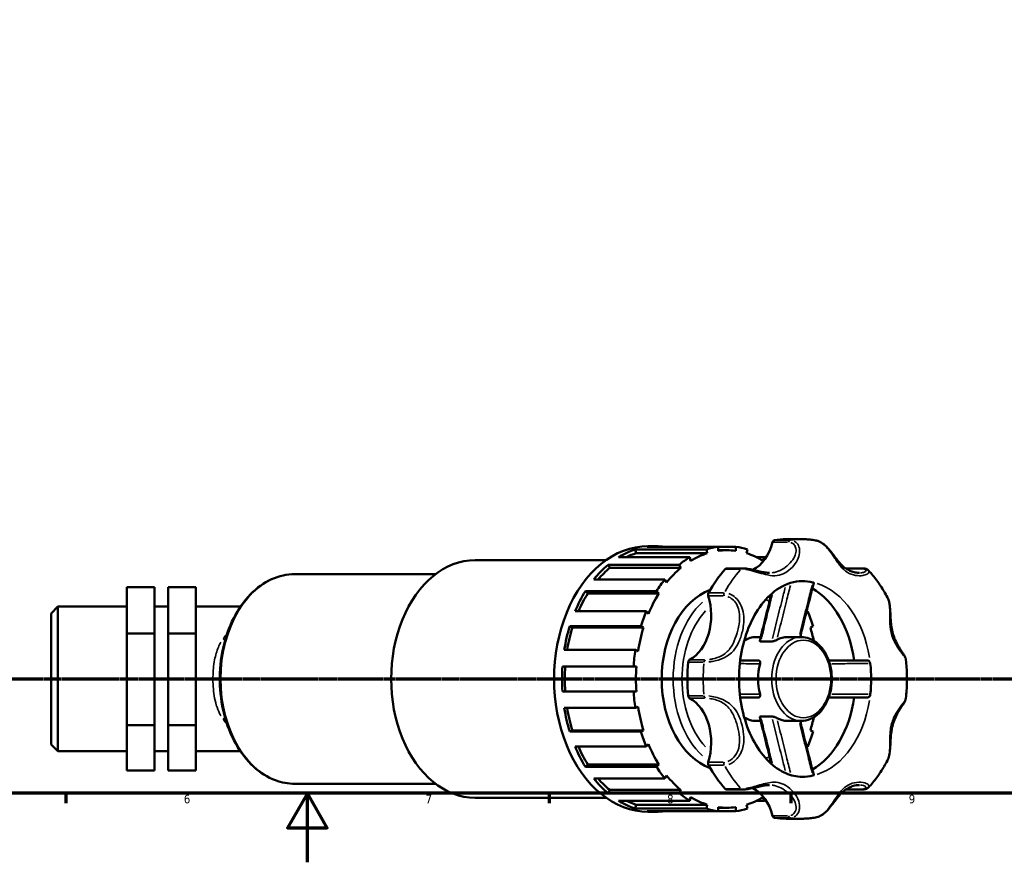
# Model space of a CAD drawing. Header units: millimetres. Extents: x 0 to 1004, y 0 to 1098.
# Tile 2 of 8: x 337 to 623, y 0 to 244. Entities that reach past the tile are written whole.
import ezdxf

# ---------------------------------------------------------------- set-up
doc = ezdxf.new("R2010")
doc.units = ezdxf.units.MM
doc.linetypes.add('CHAIN', pattern=[0.7087, 0.4724, -0.0591, 0.1181, -0.0591])
for name, color, linetype, lineweight in [('Border (ISO)', 7, 'Continuous', 70), ('Section Line (ISO)', 7, 'CHAIN', 70), ('Visible (ISO)', 7, 'Continuous', 50), ('Visible Narrow (ISO)', 7, 'Continuous', 35)]:
    doc.layers.add(name, color=color, linetype=linetype, lineweight=lineweight)
doc.styles.add('Note Text (ISO)', font='tahoma.ttf')

# ---------------------------------------------------------------- blocks, each defined once
blk = doc.blocks.new('Borders Default Border')
at = {"layer": 'Border (ISO)'}
for p, q in [((350.42, 20), (350.42, 17.1)), ((490.58, 20), (490.58, 17.1)), ((560.67, 20), (560.67, 17.1))]:
    blk.add_line(p, q, dxfattribs=at)
at = {"layer": 'Border (ISO)', "flags": 128}
for points in [[(20, 20), (20, 574), (821, 574), (821, 20), (20, 20)], [(420.5, 0), (420.5, 20), (414.73, 10), (426.27, 10), (420.5, 20)]]:
    blk.add_lwpolyline(points, dxfattribs=at)
at = {"layer": 'Border (ISO)', "color": 232, "true_color": 0xca0064, "char_height": 2.5, "attachment_point": 7, "style": 'Note Text (ISO)'}
for s, insert in [('6', (384.66, 17.05)), ('7', (454.77, 17.1)), ('8', (524.81, 17.04)), ('9', (594.88, 17.05))]:
    blk.add_mtext(s, dxfattribs=dict(at, insert=insert))
blk = doc.blocks.new('2dTransSection0')
at = {"layer": 'Section Line (ISO)', "linetype": 'CHAIN'}
blk.add_line((272.88, 53.13), (774.84, 53.13), dxfattribs=at)

msp = doc.modelspace()

# ---------------------------------------------------------------- linework, layer by layer
at = {"layer": 'Visible (ISO)'}
for p, q in [((539.612, 91.438), (518.993, 91.438)), ((519.247, 91.607), (521.538, 91.607)), ((539.612, 91.438), (544.703, 91.438)), ((539.612, 90.278), (539.612, 91.438)), ((544.703, 91.438), (544.703, 90.278)), ((559.352, 93.632), (563.934, 93.632)), ((515.589, 90.675), (536.208, 90.675)), ((515.589, 90.675), (515.843, 89.573)), ((536.462, 89.573), (515.843, 89.573)), ((536.208, 90.675), (536.462, 89.573)), ((542.158, 90.452), (539.612, 90.452)), ((547.854, 89.573), (548.107, 90.675)), ((469.131, 87.557), (507.097, 87.557)), ((507.677, 86.238), (528.296, 86.238)), ((507.677, 86.238), (508.159, 85.3)), ((531.366, 88.451), (510.747, 88.451)), ((528.296, 86.238), (528.778, 85.3)), ((531.62, 87.348), (531.366, 88.451)), ((550.684, 88.451), (552.949, 88.451)), ((552.949, 88.451), (552.695, 87.348)), ((416.858, 83.507), (457.676, 83.507)), ((528.778, 85.3), (508.159, 85.3)), ((546.645, 85.182), (542.063, 85.182)), ((576.641, 85.182), (581.223, 85.182)), ((524.177, 82.006), (503.558, 82.006)), ((524.659, 81.068), (524.177, 82.006)), ((368.151, 79.69), (376.151, 79.69)), ((368.151, 66.326), (368.151, 79.69)), ((376.151, 66.326), (376.151, 79.69)), ((380.151, 79.69), (380.151, 66.326)), ((380.151, 79.69), (388.151, 79.69)), ((388.151, 79.69), (388.151, 66.326)), ((501.121, 78.56), (521.74, 78.56)), ((501.121, 78.56), (501.784, 77.878)), ((522.404, 77.878), (501.784, 77.878)), ((521.74, 78.56), (522.404, 77.878)), ((346.151, 72.087), (348.151, 74.087)), ((346.151, 34.177), (346.151, 72.087)), ((348.151, 74.087), (348.151, 32.177)), ((348.151, 74.087), (368.151, 74.087)), ((376.151, 74.087), (380.151, 74.087)), ((388.151, 74.087), (401.081, 74.087)), ((518.748, 72.735), (498.129, 72.735)), ((519.411, 72.053), (518.748, 72.735)), ((565.567, 72.735), (565.136, 72.291)), ((565.247, 72.735), (565.567, 72.735)), ((368.151, 66.326), (376.151, 66.326)), ((368.151, 39.768), (368.151, 66.326)), ((376.151, 39.768), (376.151, 66.326)), ((380.151, 66.326), (380.151, 39.768)), ((380.151, 66.326), (388.151, 66.326)), ((388.151, 66.326), (388.151, 39.768)), ((496.564, 68.393), (517.183, 68.393)), ((496.564, 68.393), (497.344, 68.034)), ((517.963, 68.034), (497.344, 68.034)), ((517.183, 68.393), (517.963, 68.034)), ((566.352, 68.034), (567.132, 68.393)), ((550.601, 65.282), (551.96, 65.282)), ((551.946, 64.016), (555.173, 64.016)), ((559.765, 65.282), (563.71, 65.282)), ((515.61, 61.545), (494.991, 61.545)), ((516.39, 61.187), (515.61, 61.545)), ((494.452, 56.732), (515.071, 56.732)), ((515.071, 56.732), (515.891, 56.732)), ((515.071, 49.532), (494.452, 49.532)), ((515.891, 49.532), (515.071, 49.532)), ((494.991, 44.718), (515.61, 44.718)), ((515.61, 44.718), (516.39, 45.076)), ((550.601, 40.982), (551.96, 40.982)), ((551.946, 42.248), (555.173, 42.248)), ((559.765, 40.982), (563.71, 40.982)), ((368.151, 39.768), (376.151, 39.768)), ((368.151, 26.574), (368.151, 39.768)), ((376.151, 26.574), (376.151, 39.768)), ((380.151, 39.768), (380.151, 26.574)), ((380.151, 39.768), (388.151, 39.768)), ((388.151, 39.768), (388.151, 26.574)), ((497.344, 38.229), (496.564, 37.871)), ((517.183, 37.871), (496.564, 37.871)), ((517.963, 38.229), (497.344, 38.229)), ((517.963, 38.229), (517.183, 37.871)), ((567.132, 37.871), (566.352, 38.229)), ((346.151, 34.177), (348.151, 32.177)), ((348.151, 32.177), (368.151, 32.177)), ((376.151, 32.177), (380.151, 32.177)), ((388.151, 32.177), (401.081, 32.177)), ((498.129, 33.528), (518.748, 33.528)), ((518.748, 33.528), (519.411, 34.21)), ((565.136, 33.972), (565.567, 33.528)), ((565.567, 33.528), (565.247, 33.528)), ((368.151, 26.574), (376.151, 26.574)), ((380.151, 26.574), (388.151, 26.574)), ((501.784, 28.385), (501.121, 27.703)), ((521.74, 27.703), (501.121, 27.703)), ((522.404, 28.385), (501.784, 28.385)), ((522.404, 28.385), (521.74, 27.703)), ((503.558, 24.257), (524.177, 24.257)), ((524.177, 24.257), (524.659, 25.195)), ((416.858, 22.757), (457.676, 22.757)), ((508.159, 20.963), (507.677, 20.025)), ((528.296, 20.025), (507.677, 20.025)), ((528.778, 20.963), (508.159, 20.963)), ((528.778, 20.963), (528.296, 20.025)), ((542.063, 21.081), (546.645, 21.081)), ((581.223, 21.081), (576.641, 21.081)), ((469.131, 18.707), (507.097, 18.707)), ((510.747, 17.813), (531.366, 17.813)), ((531.366, 17.813), (531.62, 18.915)), ((552.949, 17.813), (550.684, 17.813)), ((552.695, 18.915), (552.949, 17.813)), ((515.843, 16.691), (515.589, 15.588)), ((536.208, 15.588), (515.589, 15.588)), ((536.462, 16.691), (515.843, 16.691)), ((518.993, 14.825), (539.612, 14.825)), ((519.247, 14.657), (521.538, 14.657)), ((536.462, 16.691), (536.208, 15.588)), ((539.612, 14.825), (539.612, 15.985)), ((542.158, 15.811), (539.612, 15.811)), ((544.703, 14.825), (539.612, 14.825)), ((544.703, 15.985), (544.703, 14.825)), ((548.107, 15.588), (547.854, 16.691)), ((559.352, 12.632), (563.934, 12.632))]:
    msp.add_line(p, q, dxfattribs=at)
for centre, major_axis, start_param, end_param in [((519.247, 53.132), (0, 38.475), 0, 3.1415927), ((521.538, 53.132), (0, 38.475), 6.189481, 6.3768896), ((542.158, 53.132), (0, 38.475), 0.0937043, 0.2204549), ((542.158, 53.132), (0, 38.475), 6.0627304, 6.189481), ((546.317, 97.636), (0, -13.746), 0.3543387, 1.2086624), ((556.002, 92.447), (0, 0.9), 0.1199383, 1.2086624), ((559.352, 53.132), (0, 40.5), 0, 0.1199383), ((521.538, 53.132), (0, 38.475), 0.2204549, 0.4078636), ((521.538, 53.132), (0, 37.321), 0.217548, 0.3290147), ((542.158, 53.132), (0, 37.321), 0.217548, 0.4107706), ((542.158, 53.132), (0, 37.321), 6.186574, 6.3797966), ((542.158, 53.132), (0, 37.321), 5.8724147, 6.0656373), ((469.131, 53.132), (0, 34.425), 0, 3.1415927), ((521.538, 53.132), (0, 38.475), 0.5346142, 0.7220229), ((542.158, 53.132), (0, -38.475), 3.5494562, 3.6762069), ((542.158, 53.132), (0, 38.475), 5.8582089, 5.8753217), ((521.538, 53.132), (0, -37.321), 3.6732999, 3.8277587), ((542.158, 53.132), (0, -37.321), 3.6732999, 3.8665225), ((559.352, 53.132), (0, -40.5), 3.8070525, 4.0469291), ((542.063, 84.282), (0, 0.9), 0, 0.6654598), ((576.641, 84.282), (0, 0.9), 0, 0.0705857), ((542.158, 53.132), (0, -38.475), 3.8636155, 3.9903661), ((563.934, 53.132), (0, 28.35), 6.1255075, 6.2831853), ((521.538, 53.132), (0, 38.475), 0.8487735, 1.0361821), ((521.538, 53.132), (0, -37.321), 3.9874591, 4.15936), ((542.158, 53.132), (0, -37.321), 3.9874591, 4.1806818), ((542.158, 53.132), (0, 26.73), 0.2602148, 2.8813778), ((527.883, 71.566), (0, -13.746), 0.3621339, 1.9940606), ((537.325, 77.581), (0, -0.9), 4.0469291, 5.1356532), ((559.352, 53.132), (0, 28.35), 4.9040362, 5.8957875), ((542.158, 53.132), (0, -38.475), 4.1777748, 4.3045254), ((542.158, 53.132), (0, 38.475), 5.1202526, 5.2470032), ((521.538, 53.132), (0, 38.475), 1.1629327, 1.3503414), ((521.538, 53.132), (0, -37.321), 4.3016184, 4.4849977), ((542.158, 53.132), (0, -37.321), 4.3016184, 4.494841), ((542.158, 53.132), (0, 37.321), 5.0138607, 5.1231596), ((550.601, 53.132), (0, 12.15), 0, 0.4091136), ((559.765, 53.132), (0, 12.15), 0, 0.3695748), ((542.158, 53.132), (0, -38.475), 4.491934, 4.6186847), ((559.352, 53.132), (0, -40.5), 4.5924507, 4.8323273), ((531.552, 57.87), (0, 0.9), 0.3621339, 1.450858), ((559.765, 53.132), (0, -12.15), 4.3428142, 5.0819638), ((563.934, 53.132), (0, 28.35), 4.5547112, 4.8700668), ((521.538, 53.132), (0, 38.475), 1.477092, 1.6645006), ((521.538, 53.132), (0, -37.321), 4.6157777, 4.8090003), ((542.158, 53.132), (0, -37.321), 4.6157777, 4.8090003), ((542.158, 53.132), (0, -38.475), 4.8060933, 4.9328439), ((531.552, 48.393), (0, -0.9), 4.8323273, 5.9210514), ((527.883, 34.697), (0, 13.746), 4.2891247, 5.9210514), ((559.352, 53.132), (0, -28.35), 0.3873978, 1.3791491), ((521.538, 53.132), (0, 38.475), 1.7912513, 1.9786599), ((521.538, 53.132), (0, -37.321), 4.9397802, 5.1231596), ((542.158, 53.132), (0, -37.321), 4.9299369, 5.1231596), ((550.601, 53.132), (0, -12.15), 5.8740717, 6.2831853), ((559.765, 53.132), (0, -12.15), 5.9136105, 6.2831853), ((542.158, 53.132), (0, 37.321), 4.3016184, 4.4109173), ((542.158, 53.132), (0, -38.475), 5.1202526, 5.2470032), ((542.158, 53.132), (0, 38.475), 4.1777748, 4.3045254), ((521.538, 53.132), (0, 38.475), 2.1054105, 2.2928192), ((521.538, 53.132), (0, -37.321), 5.265418, 5.4373188), ((542.158, 53.132), (0, -37.321), 5.2440962, 5.4373188), ((537.325, 28.682), (0, -0.9), 4.2891247, 5.3778488), ((542.158, 53.132), (0, -38.475), 5.4344118, 5.5611625), ((559.352, 53.132), (0, -40.5), 5.3778488, 5.6177255), ((521.538, 53.132), (0, 38.475), 2.4195698, 2.6069784), ((521.538, 53.132), (0, -37.321), 5.5970192, 5.7514781), ((542.158, 53.132), (0, -37.321), 5.5582555, 5.7514781), ((563.934, 53.132), (0, -28.35), 0, 0.1576778), ((542.158, 53.132), (0, -38.475), 5.7485711, 5.8753217), ((542.063, 21.981), (0, -0.9), 5.6177255, 6.2831853), ((546.317, 8.627), (0, 13.746), 5.0745229, 5.9288438), ((576.641, 21.981), (0, -0.9), 6.2125201, 6.2831853), ((521.538, 53.132), (0, -38.475), 5.8753217, 6.0627304), ((521.538, 53.132), (0, -37.321), 5.9541706, 6.0656373), ((542.158, 53.132), (0, -37.321), 5.8724147, 6.0656373), ((542.158, 53.132), (0, -37.321), 0.217548, 0.4107706), ((542.158, 53.132), (0, 38.475), 3.5494562, 3.5665691), ((521.538, 53.132), (0, -38.475), 6.189481, 6.3768896), ((542.158, 53.132), (0, -38.475), 6.0627304, 6.189481), ((542.158, 53.132), (0, -37.321), 6.186574, 6.3797966), ((542.158, 53.132), (0, -38.475), 0.0937043, 0.2204549), ((556.002, 13.816), (0, -0.9), 5.0745229, 6.163247), ((559.352, 53.132), (0, -40.5), 6.163247, 6.2831853)]:
    msp.add_ellipse(centre, major_axis=major_axis, ratio=0.7071068, start_param=start_param, end_param=end_param, dxfattribs=at)
for points, knots in [([(567.883, 93.295), (567.622, 93.34), (567.361, 93.38), (566.836, 93.452), (566.573, 93.483), (566.047, 93.537), (565.783, 93.56), (565.256, 93.596), (564.991, 93.609), (564.463, 93.627), (564.198, 93.632), (563.934, 93.632)], [3.02116393, 3.02116393, 3.02116393, 3.02116393, 3.04524968, 3.04524968, 3.06933542, 3.06933542, 3.09342117, 3.09342117, 3.11750691, 3.11750691, 3.14159265, 3.14159265, 3.14159265, 3.14159265]), ([(580.598, 83.89), (580.299, 83.89), (579.975, 83.915), (579.23, 84.029), (578.804, 84.132), (577.973, 84.417), (577.568, 84.597), (576.792, 85.033), (576.422, 85.287), (575.709, 85.875), (575.365, 86.207), (574.681, 86.957), (574.341, 87.373), (573.711, 88.186), (573.426, 88.567), (572.887, 89.28), (572.637, 89.607), (572.151, 90.215), (571.918, 90.497), (571.232, 91.27), (570.753, 91.751), (569.763, 92.531), (569.259, 92.843), (568.453, 93.164), (568.17, 93.246), (567.883, 93.295)], [0.8939391, 0.8939391, 0.8939391, 0.8939391, 1.0529327, 1.0529327, 1.2512059, 1.2512059, 1.4494791, 1.4494791, 1.6477523, 1.6477523, 1.8460254, 1.8460254, 2.0442986, 2.0442986, 2.1997299, 2.1997299, 2.3232447, 2.3232447, 2.4280733, 2.4280733, 2.6168206, 2.6168206, 2.7874567, 2.7874567, 2.8766709, 2.8766709, 2.8766709, 2.8766709]), ([(416.858, 83.507), (414.566, 83.507), (412.276, 82.999), (407.911, 81.022), (405.842, 79.541), (402.115, 75.741), (400.466, 73.405), (397.77, 68.122), (396.729, 65.171), (395.364, 58.962), (395.041, 55.705), (395.144, 49.213), (395.57, 45.979), (397.131, 39.857), (398.266, 36.969), (401.142, 31.837), (402.881, 29.591), (406.788, 25.992), (408.953, 24.63), (413.059, 23.105), (414.958, 22.757), (416.858, 22.757)], [3.1415927, 3.1415927, 3.1415927, 3.1415927, 3.4515613, 3.4515613, 3.7662304, 3.7662304, 4.0873725, 4.0873725, 4.4109344, 4.4109344, 4.7347678, 4.7347678, 5.058551, 5.058551, 5.3823891, 5.3823891, 5.7058056, 5.7058056, 6.0262341, 6.0262341, 6.2831853, 6.2831853, 6.2831853, 6.2831853]), ([(554.528, 83.89), (554.127, 83.89), (553.698, 83.923), (552.76, 84.053), (552.252, 84.152), (551.176, 84.391), (550.611, 84.53), (549.512, 84.786), (548.982, 84.904), (547.95, 85.087), (547.45, 85.152), (546.872, 85.179), (546.757, 85.182), (546.645, 85.182)], [2.04463566, 2.04463566, 2.04463566, 2.04463566, 2.22342523, 2.22342523, 2.40221479, 2.40221479, 2.57724492, 2.57724492, 2.73667385, 2.73667385, 2.89765535, 2.89765535, 2.93858348, 2.93858348, 2.93858348, 2.93858348]), ([(581.223, 85.182), (581.38, 85.182), (581.532, 85.177), (581.825, 85.152), (581.966, 85.134), (582.238, 85.082), (582.37, 85.049), (582.624, 84.962), (582.748, 84.909), (582.991, 84.767), (583.11, 84.679), (583.22, 84.559)], [0, 0, 0, 0, 0.05747064, 0.05747064, 0.11494128, 0.11494128, 0.17241192, 0.17241192, 0.22988256, 0.22988256, 0.2873532, 0.2873532, 0.2873532, 0.2873532]), ([(588.692, 76.787), (588.385, 77.36), (588.067, 77.924), (587.406, 79.029), (587.063, 79.572), (586.356, 80.634), (585.991, 81.154), (585.237, 82.17), (584.849, 82.666), (584.051, 83.632), (583.641, 84.102), (583.22, 84.559)], [2.21910908, 2.21910908, 2.21910908, 2.21910908, 2.27270278, 2.27270278, 2.32629648, 2.32629648, 2.37989018, 2.37989018, 2.43348389, 2.43348389, 2.48707759, 2.48707759, 2.48707759, 2.48707759]), ([(563.934, 81.482), (561.747, 81.482), (559.53, 80.853), (555.538, 78.356), (553.784, 76.753), (550.773, 72.8), (549.49, 70.538), (547.441, 65.498), (546.67, 62.73), (545.733, 56.942), (545.57, 53.924), (545.877, 47.961), (546.348, 45.018), (547.856, 39.532), (548.89, 36.99), (551.365, 32.552), (552.804, 30.661), (555.91, 27.62), (557.577, 26.502), (560.809, 25.103), (562.375, 24.782), (563.934, 24.782)], [3.1415927, 3.1415927, 3.1415927, 3.1415927, 3.5581111, 3.5581111, 3.8898766, 3.8898766, 4.1906431, 4.1906431, 4.4874344, 4.4874344, 4.7850779, 4.7850779, 5.0830796, 5.0830796, 5.3801974, 5.3801974, 5.6776551, 5.6776551, 5.9862192, 5.9862192, 6.2831853, 6.2831853, 6.2831853, 6.2831853]), ([(563.403, 65.282), (563.584, 66.032), (563.768, 66.781), (564.229, 68.656), (564.508, 69.781), (565.07, 72.03), (565.352, 73.154), (565.918, 75.401), (566.201, 76.524), (566.77, 78.77), (567.055, 79.893), (567.34, 81.016)], [0.2509179, 0.2509179, 0.2509179, 0.2509179, 0.4891774, 0.4891774, 0.8471522, 0.8471522, 1.2051269, 1.2051269, 1.5631016, 1.5631016, 1.9210763, 1.9210763, 1.9210763, 1.9210763]), ([(567.082, 81.13), (567.161, 81.112), (567.223, 81.094), (567.313, 81.057), (567.338, 81.039), (567.341, 81.021), (567.341, 81.018), (567.34, 81.016)], [0, 0, 0, 0, 0.033825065, 0.033825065, 0.070610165, 0.070610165, 0.076003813, 0.076003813, 0.076003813, 0.076003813]), ([(551.689, 64.151), (551.958, 65.283), (552.232, 66.411), (552.785, 68.665), (553.064, 69.79), (553.625, 72.039), (553.906, 73.162), (554.471, 75.407), (554.755, 76.53), (555.05, 77.697), (555.061, 77.742), (555.073, 77.787)], [0.0873728, 0.0873728, 0.0873728, 0.0873728, 0.4447335, 0.4447335, 0.8020941, 0.8020941, 1.1594547, 1.1594547, 1.5168153, 1.5168153, 1.5312142, 1.5312142, 1.5312142, 1.5312142]), ([(594.068, 58.683), (594.041, 58.954), (593.96, 59.18), (593.739, 59.683), (593.579, 59.958), (593.215, 60.548), (593.008, 60.862), (592.552, 61.56), (592.302, 61.948), (591.753, 62.855), (591.457, 63.384), (590.911, 64.506), (590.664, 65.101), (590.253, 66.332), (590.089, 66.968), (589.841, 68.278), (589.756, 68.954), (589.637, 70.335), (589.602, 71.041), (589.541, 72.316), (589.514, 72.881), (589.435, 73.881), (589.389, 74.318), (589.262, 75.107), (589.187, 75.462), (588.985, 76.148), (588.858, 76.478), (588.692, 76.787)], [0.418042, 0.418042, 0.418042, 0.418042, 0.5266626, 0.5266626, 0.670164, 0.670164, 0.819583, 0.819583, 0.986788, 0.986788, 1.1950961, 1.1950961, 1.4114614, 1.4114614, 1.6278267, 1.6278267, 1.844192, 1.844192, 2.0594724, 2.0594724, 2.2277417, 2.2277417, 2.3591335, 2.3591335, 2.4704144, 2.4704144, 2.5816952, 2.5816952, 2.5816952, 2.5816952]), ([(551.946, 64.016), (551.867, 64.016), (551.803, 64.025), (551.716, 64.061), (551.692, 64.086), (551.686, 64.128), (551.686, 64.139), (551.689, 64.151)], [0, 0, 0, 0, 0.03324291, 0.03324291, 0.064091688, 0.064091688, 0.074625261, 0.074625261, 0.074625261, 0.074625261]), ([(556.661, 64.461), (556.579, 64.416), (556.481, 64.37), (556.248, 64.272), (556.111, 64.221), (555.824, 64.128), (555.673, 64.087), (555.464, 64.044), (555.399, 64.034), (555.279, 64.019), (555.224, 64.016), (555.173, 64.016)], [0, 0, 0, 0, 0.03726962, 0.03726962, 0.08086742, 0.08086742, 0.12762319, 0.12762319, 0.14965125, 0.14965125, 0.17098138, 0.17098138, 0.17098138, 0.17098138]), ([(563.71, 40.982), (564.629, 40.982), (565.547, 41.178), (567.301, 41.942), (568.133, 42.518), (569.648, 44.004), (570.323, 44.928), (571.434, 47.025), (571.865, 48.204), (572.438, 50.688), (572.577, 51.993), (572.552, 54.597), (572.387, 55.897), (571.765, 58.362), (571.309, 59.528), (570.142, 61.606), (569.432, 62.519), (567.83, 63.978), (566.941, 64.53), (565.258, 65.142), (564.484, 65.282), (563.71, 65.282)], [0, 0, 0, 0, 0.2987473, 0.2987473, 0.6063437, 0.6063437, 0.9279521, 0.9279521, 1.2558028, 1.2558028, 1.5845638, 1.5845638, 1.9132418, 1.9132418, 2.2420011, 2.2420011, 2.5696062, 2.5696062, 2.8899897, 2.8899897, 3.1415927, 3.1415927, 3.1415927, 3.1415927]), ([(551.295, 58.532), (550.935, 58.532), (550.578, 58.532), (549.726, 58.532), (549.233, 58.532), (548.743, 58.532), (547.931, 58.532), (547.126, 58.532), (546.219, 58.532), (546.115, 58.532), (546.012, 58.532)], [0.4727704, 0.4727704, 0.4727704, 0.4727704, 0.7158241, 0.7158241, 1.0558291, 1.0558291, 1.0558291, 1.6179844, 1.6179844, 1.6903564, 1.6903564, 1.6903564, 1.6903564]), ([(551.295, 58.532), (551.38, 58.532), (551.457, 58.51), (551.601, 58.426), (551.664, 58.356), (551.761, 58.175), (551.791, 58.059), (551.803, 57.865), (551.801, 57.797), (551.786, 57.66), (551.773, 57.59), (551.753, 57.52)], [0, 0, 0, 0, 0.03601068, 0.03601068, 0.07862805, 0.07862805, 0.12526657, 0.12526657, 0.14845142, 0.14845142, 0.17088949, 0.17088949, 0.17088949, 0.17088949]), ([(582.896, 58.532), (581.022, 58.532), (579.148, 58.532), (575.507, 58.532), (573.738, 58.532), (571.973, 58.532), (571.865, 58.532), (571.757, 58.532), (571.65, 58.532)], [0.50721, 0.50721, 0.50721, 0.50721, 1.1287532, 1.1287532, 1.7163158, 1.7163158, 1.7163158, 1.7522025, 1.7522025, 1.7522025, 1.7522025]), ([(582.896, 58.532), (582.988, 58.532), (583.084, 58.506), (583.273, 58.409), (583.365, 58.335), (583.523, 58.152), (583.59, 58.046), (583.664, 57.873), (583.683, 57.816), (583.714, 57.701), (583.725, 57.642), (583.732, 57.583)], [0, 0, 0, 0, 0.03929963, 0.03929963, 0.08018692, 0.08018692, 0.11917102, 0.11917102, 0.13731287, 0.13731287, 0.15519299, 0.15519299, 0.15519299, 0.15519299]), ([(594.068, 47.58), (594.144, 48.316), (594.204, 49.055), (594.295, 50.535), (594.325, 51.276), (594.355, 52.76), (594.355, 53.503), (594.325, 54.987), (594.295, 55.728), (594.204, 57.208), (594.144, 57.947), (594.068, 58.683)], [1.42702002, 1.42702002, 1.42702002, 1.42702002, 1.48453054, 1.48453054, 1.54204107, 1.54204107, 1.59955159, 1.59955159, 1.65706211, 1.65706211, 1.71457263, 1.71457263, 1.71457263, 1.71457263]), ([(551.753, 48.743), (551.785, 48.627), (551.8, 48.513), (551.801, 48.28), (551.782, 48.166), (551.703, 47.963), (551.642, 47.877), (551.525, 47.79), (551.483, 47.768), (551.393, 47.739), (551.346, 47.732), (551.295, 47.732)], [0, 0, 0, 0, 0.03727028, 0.03727028, 0.08086875, 0.08086875, 0.12762425, 0.12762425, 0.14965201, 0.14965201, 0.17098137, 0.17098137, 0.17098137, 0.17098137]), ([(583.732, 48.68), (583.719, 48.569), (583.691, 48.459), (583.603, 48.243), (583.542, 48.14), (583.395, 47.957), (583.306, 47.88), (583.162, 47.795), (583.108, 47.771), (583.001, 47.74), (582.948, 47.732), (582.896, 47.732)], [0, 0, 0, 0, 0.03382529, 0.03382529, 0.07061073, 0.07061073, 0.11047459, 0.11047459, 0.13278992, 0.13278992, 0.15491643, 0.15491643, 0.15491643, 0.15491643]), ([(546.012, 47.732), (546.072, 47.732), (546.133, 47.732), (547.032, 47.732), (547.874, 47.732), (548.722, 47.732), (549.223, 47.732), (549.726, 47.732), (550.585, 47.732), (550.938, 47.732), (551.295, 47.732)], [1.0865728, 1.0865728, 1.0865728, 1.0865728, 1.1287532, 1.1287532, 1.7163158, 1.7163158, 1.7163158, 2.0633667, 2.0633667, 2.304159, 2.304159, 2.304159, 2.304159]), ([(571.65, 47.732), (571.743, 47.732), (571.836, 47.732), (571.93, 47.732), (573.619, 47.732), (575.311, 47.732), (578.966, 47.732), (580.931, 47.732), (582.896, 47.732)], [1.0247267, 1.0247267, 1.0247267, 1.0247267, 1.0558291, 1.0558291, 1.0558291, 1.6179844, 1.6179844, 2.2697192, 2.2697192, 2.2697192, 2.2697192]), ([(588.692, 29.476), (588.937, 29.932), (589.098, 30.434), (589.361, 31.62), (589.434, 32.317), (589.517, 33.469), (589.54, 33.921), (589.588, 34.92), (589.613, 35.464), (589.694, 36.661), (589.755, 37.31), (589.946, 38.61), (590.08, 39.26), (590.433, 40.52), (590.652, 41.129), (591.162, 42.304), (591.453, 42.87), (592.071, 43.95), (592.397, 44.464), (592.959, 45.328), (593.199, 45.69), (593.566, 46.285), (593.706, 46.525), (593.937, 47.018), (594.037, 47.269), (594.068, 47.58)], [0.3569047, 0.3569047, 0.3569047, 0.3569047, 0.5210466, 0.5210466, 0.7305085, 0.7305085, 0.8655304, 0.8655304, 1.0304584, 1.0304584, 1.2346342, 1.2346342, 1.4509996, 1.4509996, 1.6673651, 1.6673651, 1.8837306, 1.8837306, 2.100096, 2.100096, 2.2713748, 2.2713748, 2.3959671, 2.3959671, 2.5205594, 2.5205594, 2.5205594, 2.5205594]), ([(551.689, 42.113), (551.686, 42.125), (551.686, 42.136), (551.693, 42.178), (551.718, 42.203), (551.805, 42.239), (551.869, 42.248), (551.946, 42.248)], [0.058985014, 0.058985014, 0.058985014, 0.058985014, 0.069971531, 0.069971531, 0.101005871, 0.101005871, 0.133702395, 0.133702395, 0.133702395, 0.133702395]), ([(555.073, 28.476), (555.061, 28.521), (555.05, 28.567), (554.755, 29.734), (554.471, 30.856), (553.906, 33.101), (553.625, 34.225), (553.064, 36.473), (552.785, 37.598), (552.232, 39.852), (551.958, 40.98), (551.689, 42.113)], [0.5116232, 0.5116232, 0.5116232, 0.5116232, 0.5260221, 0.5260221, 0.8833827, 0.8833827, 1.2407433, 1.2407433, 1.5981039, 1.5981039, 1.9554645, 1.9554645, 1.9554645, 1.9554645]), ([(555.173, 42.248), (555.258, 42.248), (555.358, 42.237), (555.591, 42.196), (555.727, 42.162), (556.011, 42.077), (556.161, 42.025), (556.369, 41.941), (556.435, 41.913), (556.557, 41.857), (556.612, 41.829), (556.661, 41.802)], [0, 0, 0, 0, 0.03600998, 0.03600998, 0.07862656, 0.07862656, 0.12526521, 0.12526521, 0.14845049, 0.14845049, 0.1708895, 0.1708895, 0.1708895, 0.1708895]), ([(567.34, 25.247), (567.055, 26.37), (566.77, 27.493), (566.201, 29.739), (565.918, 30.862), (565.352, 33.11), (565.07, 34.233), (564.508, 36.482), (564.229, 37.607), (563.768, 39.482), (563.584, 40.232), (563.403, 40.982)], [0.1215609, 0.1215609, 0.1215609, 0.1215609, 0.4795356, 0.4795356, 0.8375103, 0.8375103, 1.1954851, 1.1954851, 1.5534598, 1.5534598, 1.7917194, 1.7917194, 1.7917194, 1.7917194]), ([(583.22, 21.704), (583.641, 22.161), (584.051, 22.631), (584.849, 23.597), (585.237, 24.093), (585.991, 25.109), (586.356, 25.629), (587.063, 26.692), (587.406, 27.234), (588.067, 28.34), (588.385, 28.903), (588.692, 29.476)], [0.65451507, 0.65451507, 0.65451507, 0.65451507, 0.70810877, 0.70810877, 0.76170247, 0.76170247, 0.81529617, 0.81529617, 0.86888987, 0.86888987, 0.92248357, 0.92248357, 0.92248357, 0.92248357]), ([(567.34, 25.247), (567.341, 25.247), (567.341, 25.246), (567.343, 25.23), (567.322, 25.211), (567.252, 25.181), (567.225, 25.171), (567.16, 25.152), (567.123, 25.143), (567.082, 25.133)], [0.079125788, 0.079125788, 0.079125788, 0.079125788, 0.080186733, 0.080186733, 0.119170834, 0.119170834, 0.137312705, 0.137312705, 0.155192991, 0.155192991, 0.155192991, 0.155192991]), ([(546.645, 21.081), (547.126, 21.081), (547.658, 21.135), (548.732, 21.309), (549.27, 21.423), (550.328, 21.666), (550.847, 21.793), (551.87, 22.03), (552.37, 22.136), (553.324, 22.297), (553.774, 22.348), (554.306, 22.371), (554.418, 22.373), (554.528, 22.373)], [0, 0, 0, 0, 0.17571504, 0.17571504, 0.33780691, 0.33780691, 0.49675864, 0.49675864, 0.66609663, 0.66609663, 0.84488445, 0.84488445, 0.89393909, 0.89393909, 0.89393909, 0.89393909]), ([(567.883, 12.968), (568.346, 13.047), (568.8, 13.214), (569.718, 13.7), (570.178, 14.037), (571.068, 14.821), (571.494, 15.276), (572.329, 16.253), (572.731, 16.777), (573.584, 17.904), (574.02, 18.491), (574.753, 19.385), (575.053, 19.726), (575.702, 20.381), (576.052, 20.688), (576.784, 21.225), (577.165, 21.456), (577.962, 21.842), (578.377, 21.998), (579.416, 22.288), (580.047, 22.373), (580.598, 22.373)], [0.0619115, 0.0619115, 0.0619115, 0.0619115, 0.2058972, 0.2058972, 0.3679864, 0.3679864, 0.5416372, 0.5416372, 0.7355831, 0.7355831, 0.9814468, 0.9814468, 1.1570331, 1.1570331, 1.3553055, 1.3553055, 1.5535779, 1.5535779, 1.7518504, 1.7518504, 2.0446357, 2.0446357, 2.0446357, 2.0446357]), ([(583.22, 21.704), (583.11, 21.585), (582.991, 21.496), (582.748, 21.354), (582.624, 21.301), (582.37, 21.214), (582.238, 21.181), (581.966, 21.129), (581.825, 21.111), (581.532, 21.087), (581.38, 21.081), (581.223, 21.081)], [2.65122093, 2.65122093, 2.65122093, 2.65122093, 2.70869344, 2.70869344, 2.76616595, 2.76616595, 2.82363846, 2.82363846, 2.88111097, 2.88111097, 2.93858348, 2.93858348, 2.93858348, 2.93858348]), ([(563.934, 12.632), (564.198, 12.632), (564.463, 12.636), (564.991, 12.654), (565.256, 12.668), (565.783, 12.704), (566.047, 12.726), (566.573, 12.78), (566.836, 12.811), (567.361, 12.883), (567.622, 12.923), (567.883, 12.968)], [0, 0, 0, 0, 0.02408574, 0.02408574, 0.04817149, 0.04817149, 0.07225723, 0.07225723, 0.09634298, 0.09634298, 0.12042872, 0.12042872, 0.12042872, 0.12042872])]:
    msp.add_open_spline(points, degree=3, knots=knots, dxfattribs=at)
for points in [[(554.777, 76.618), (554.599, 76.751), (554.419, 76.88), (554.238, 77.006)], [(554.238, 29.258), (554.419, 29.383), (554.599, 29.512), (554.777, 29.645)]]:
    msp.add_open_spline(points, degree=3, dxfattribs=at)
at = {"layer": 'Visible Narrow (ISO)'}
for p, q in [((555.636, 92.766), (559.759, 92.766)), ((560.278, 93.341), (556.155, 93.341)), ((541.9, 84.99), (546.023, 84.99)), ((576.922, 85.103), (580.749, 85.103)), ((536.974, 77.212), (541.098, 77.212)), ((541.178, 78.137), (537.054, 78.137)), ((531.149, 57.977), (535.273, 57.977)), ((535.679, 58.711), (531.555, 58.711)), ((535.273, 48.286), (531.149, 48.286)), ((531.555, 47.552), (535.679, 47.552)), ((541.098, 29.051), (536.974, 29.051)), ((537.054, 28.126), (541.178, 28.126)), ((546.023, 21.273), (541.9, 21.273)), ((580.749, 21.16), (576.922, 21.16)), ((559.759, 13.497), (555.636, 13.497)), ((556.155, 12.923), (560.278, 12.923))]:
    msp.add_line(p, q, dxfattribs=at)
for centre, major_axis, ratio, start_param, end_param in [((560.584, 92.447), (0, 0.9), 0.7071068, 0.1743745, 1.1542262), ((563.934, 53.132), (0, 40.5), 0.7071068, 0.0059969, 0.1139414), ((416.858, 53.132), (0, -30.375), 0.7071068, 3.2986723, 6.1261057), ((563.934, 53.132), (0, -40.5), 0.7071068, 3.8190463, 4.0349353), ((546.645, 84.282), (0, 0.9), 0.7071068, 0.033273, 0.6321868), ((581.223, 84.282), (0, 0.9), 0.7071068, 0.0211632, 0.402101), ((563.934, 53.132), (0, 28.35), 0.7071068, 4.9328388, 6.0627355), ((541.907, 77.581), (0, 0.9), 0.7071068, 0.9597727, 1.9396244), ((545.467, 53.132), (0, -26.73), 0.7071068, 3.7254018, 5.6993762), ((546.74, 53.132), (0, 24.93), 0.7071068, 5.8306507, 5.8892644), ((546.74, 53.132), (0, 24.93), 0.7071068, 0.6589827, 2.4826099), ((415.123, 53.132), (-22.955, 0), 0.912873, 5.6120291, 5.6914873), ((396.014, 65.851), (1.665, -1.108), 0.484671, 5.0436747, 5.389567), ((563.71, 53.132), (0, 12.15), 0.7071068, 0.1570796, 2.984513), ((563.934, 53.132), (0, -40.5), 0.7071068, 4.6044445, 4.8203335), ((536.134, 57.87), (0, 0.9), 0.7071068, 0.4165701, 1.3964218), ((536.134, 48.393), (0, -0.9), 0.7071068, 4.8867635, 5.8666152), ((563.934, 53.132), (0, -28.35), 0.7071068, 0.2204498, 1.3503465), ((396.014, 40.412), (1.665, 1.108), 0.484671, 0.8936183, 1.2395106), ((415.123, 53.132), (22.955, 0), 0.912873, 3.7332906, 3.8127489), ((541.907, 28.682), (0, -0.9), 0.7071068, 4.3435609, 5.3234126), ((546.74, 53.132), (0, -24.93), 0.7071068, 0.3939209, 0.4525346), ((563.934, 53.132), (0, -40.5), 0.7071068, 5.3898427, 5.6057316), ((546.645, 21.981), (0, -0.9), 0.7071068, 5.6509985, 6.2499123), ((581.223, 21.981), (0, -0.9), 0.7071068, 5.8810843, 6.2620221), ((560.584, 13.816), (0, -0.9), 0.7071068, 5.1289591, 6.1088108), ((563.934, 53.132), (0, -40.5), 0.7071068, 6.1692439, 6.2771884)]:
    msp.add_ellipse(centre, major_axis=major_axis, ratio=ratio, start_param=start_param, end_param=end_param, dxfattribs=at)
msp.add_ellipse((564.347, 53.132), major_axis=(0, -11.25), ratio=0.7071068, dxfattribs=at)
for points, knots in [([(547.619, 84.869), (547.624, 84.869), (547.629, 84.868), (548.397, 84.746), (549.239, 84.538), (550.53, 84.18), (550.988, 84.046), (552.335, 83.657), (553.174, 83.423), (554.972, 83.059), (555.861, 82.997), (557.496, 83.204), (558.252, 83.465), (559.743, 84.298), (560.477, 84.869), (561.718, 86.192), (562.24, 86.908), (562.919, 88.321), (563.131, 88.984), (563.278, 90.278), (563.227, 90.908), (562.863, 91.959), (562.58, 92.395), (562.04, 92.865), (561.851, 92.99), (561.648, 93.087)], [-2.7916543, -2.7916543, -2.7916543, -2.7916543, -2.7901619, -2.7901619, -2.5649098, -2.5649098, -2.4401892, -2.4401892, -2.1856164, -2.1856164, -1.8341355, -1.8341355, -1.4900703, -1.4900703, -1.1482018, -1.1482018, -0.8548237, -0.8548237, -0.629499, -0.629499, -0.4192465, -0.4192465, -0.2329147, -0.2329147, -0.1469292, -0.1469292, -0.1469292, -0.1469292]), ([(560.679, 92.667), (560.956, 92.582), (561.208, 92.445), (561.729, 92.003), (561.957, 91.652), (562.232, 90.8), (562.251, 90.289), (562.067, 89.232), (561.85, 88.687), (561.18, 87.515), (560.678, 86.911), (559.492, 85.77), (558.795, 85.258), (557.39, 84.465), (556.684, 84.185), (555.713, 83.983), (555.476, 83.947), (555.233, 83.924)], [0.1022318, 0.1022318, 0.1022318, 0.1022318, 0.2329147, 0.2329147, 0.4192465, 0.4192465, 0.629499, 0.629499, 0.8548237, 0.8548237, 1.1482018, 1.1482018, 1.4900703, 1.4900703, 1.8341355, 1.8341355, 1.9424039, 1.9424039, 1.9424039, 1.9424039]), ([(569.003, 92.914), (569.529, 92.649), (570.047, 92.269), (570.865, 91.507), (571.183, 91.165), (572.098, 90.08), (572.64, 89.298), (573.819, 87.552), (574.42, 86.629), (575.67, 85.108), (576.323, 84.496), (577.792, 83.588), (578.606, 83.29), (580.157, 83.027), (580.887, 83.02), (582.034, 83.203), (582.483, 83.349), (583.118, 83.723), (583.317, 83.946), (583.352, 84.168), (583.352, 84.171), (583.352, 84.173)], [-2.747205, -2.747205, -2.747205, -2.747205, -2.5648362, -2.5648362, -2.4401288, -2.4401288, -2.18553, -2.18553, -1.8340577, -1.8340577, -1.4900285, -1.4900285, -1.148193, -1.148193, -0.854824, -0.854824, -0.6294992, -0.6294992, -0.4192467, -0.4192467, -0.4168191, -0.4168191, -0.4168191, -0.4168191]), ([(581.264, 85.094), (581.36, 85.089), (581.452, 85.081), (581.813, 85.034), (582.033, 84.971), (582.385, 84.784), (582.471, 84.648), (582.412, 84.362), (582.238, 84.214), (581.685, 83.99), (581.299, 83.917), (580.867, 83.896)], [0.04469695, 0.04469695, 0.04469695, 0.04469695, 0.08958262, 0.08958262, 0.23291481, 0.23291481, 0.41924666, 0.41924666, 0.62949923, 0.62949923, 0.84924213, 0.84924213, 0.84924213, 0.84924213]), ([(556.857, 65.291), (556.921, 65.561), (556.986, 65.83), (557.311, 67.187), (557.575, 68.273), (557.842, 69.359), (558.362, 71.481), (558.891, 73.602), (559.797, 77.214), (560.174, 78.707), (560.551, 80.2)], [-1.782473, -1.782473, -1.782473, -1.782473, -1.6968234, -1.6968234, -1.3510095, -1.3510095, -1.3510095, -0.6755047, -0.6755047, -0.1995657, -0.1995657, -0.1995657, -0.1995657]), ([(566.88, 80.338), (566.486, 78.796), (566.092, 77.253), (565.16, 73.586), (564.621, 71.462), (564.085, 69.337), (563.813, 68.254), (563.541, 67.171), (563.27, 66.084), (563.269, 66.08), (563.268, 66.075)], [-1.8577879, -1.8577879, -1.8577879, -1.8577879, -1.3659226, -1.3659226, -0.6892081, -0.6892081, -0.6892081, -0.344604, -0.344604, -0.3432906, -0.3432906, -0.3432906, -0.3432906]), ([(536.881, 58.06), (537.239, 58.099), (537.615, 58.154), (539.051, 58.416), (540.148, 58.733), (542.319, 59.725), (543.293, 60.466), (544.664, 62.028), (545.143, 62.82), (546.004, 64.674), (546.362, 65.761), (546.778, 67.539), (546.896, 68.183), (547.096, 69.88), (547.119, 70.957), (546.843, 72.829), (546.629, 73.621), (545.97, 75.076), (545.538, 75.744), (544.552, 76.815), (544.018, 77.239), (543.208, 77.69), (542.949, 77.808), (542.691, 77.9)], [-2.7916765, -2.7916765, -2.7916765, -2.7916765, -2.6871586, -2.6871586, -2.4003715, -2.4003715, -2.0335351, -2.0335351, -1.7238645, -1.7238645, -1.361206, -1.361206, -1.1643808, -1.1643808, -0.8543541, -0.8543541, -0.629196, -0.629196, -0.4189079, -0.4189079, -0.2327266, -0.2327266, -0.1469303, -0.1469303, -0.1469303, -0.1469303]), ([(552.115, 64.723), (552.225, 65.181), (552.335, 65.638), (552.688, 67.088), (552.931, 68.079), (553.177, 69.069), (553.636, 70.925), (554.101, 72.778), (554.8, 75.555), (555.034, 76.48), (555.268, 77.404)], [0.1697729, 0.1697729, 0.1697729, 0.1697729, 0.3147829, 0.3147829, 0.6295657, 0.6295657, 0.6295657, 1.2194362, 1.2194362, 1.514018, 1.514018, 1.514018, 1.514018]), ([(559.071, 79.676), (558.762, 78.459), (558.454, 77.241), (557.611, 73.903), (557.077, 71.781), (556.55, 69.656), (556.28, 68.569), (556.011, 67.48), (555.62, 65.875), (555.495, 65.36), (555.371, 64.843)], [0.2874741, 0.2874741, 0.2874741, 0.2874741, 0.6755047, 0.6755047, 1.3510095, 1.3510095, 1.3510095, 1.6968234, 1.6968234, 1.8603624, 1.8603624, 1.8603624, 1.8603624]), ([(542.411, 77.011), (542.626, 76.934), (542.842, 76.834), (543.512, 76.453), (543.949, 76.092), (544.742, 75.175), (545.079, 74.6), (545.576, 73.333), (545.723, 72.637), (545.875, 70.971), (545.81, 69.997), (545.573, 68.438), (545.45, 67.841), (545.039, 66.179), (544.709, 65.146), (543.955, 63.372), (543.548, 62.609), (542.403, 61.104), (541.599, 60.39), (539.802, 59.436), (538.892, 59.132), (537.691, 58.881), (537.376, 58.828), (537.075, 58.79)], [0.1469303, 0.1469303, 0.1469303, 0.1469303, 0.2327266, 0.2327266, 0.4189079, 0.4189079, 0.629196, 0.629196, 0.8543541, 0.8543541, 1.1643808, 1.1643808, 1.361206, 1.361206, 1.7238645, 1.7238645, 2.0335351, 2.0335351, 2.4003715, 2.4003715, 2.6871586, 2.6871586, 2.7916765, 2.7916765, 2.7916765, 2.7916765]), ([(589.031, 75.923), (589.091, 75.713), (589.141, 75.493), (589.386, 74.113), (589.373, 72.795), (589.38, 70.434), (589.392, 69.368), (589.621, 67.143), (589.879, 65.997), (590.52, 64.35), (590.789, 63.793), (591.557, 62.429), (592.103, 61.658), (592.993, 60.468), (593.35, 60.011), (593.742, 59.435), (593.846, 59.267), (593.923, 59.114)], [-2.4735126, -2.4735126, -2.4735126, -2.4735126, -2.4008011, -2.4008011, -2.0339449, -2.0339449, -1.7242673, -1.7242673, -1.3614519, -1.3614519, -1.1644823, -1.1644823, -0.8543514, -0.8543514, -0.6291942, -0.6291942, -0.5262246, -0.5262246, -0.5262246, -0.5262246]), ([(395.389, 63.78), (395.13, 63.333), (394.9, 62.865), (394.202, 61.225), (393.849, 59.976), (393.291, 57.073), (393.139, 55.395), (393.078, 51.878), (393.191, 50.037), (393.778, 46.426), (394.27, 44.662), (395.162, 42.89), (395.273, 42.684), (395.39, 42.482)], [0.1393279, 0.1393279, 0.1393279, 0.1393279, 0.3267862, 0.3267862, 0.7757397, 0.7757397, 1.3298588, 1.3298588, 1.932006, 1.932006, 2.5625513, 2.5625513, 2.6472297, 2.6472297, 2.6472297, 2.6472297]), ([(546.19, 57.574), (546.504, 57.573), (546.818, 57.571), (547.936, 57.564), (548.741, 57.558), (549.551, 57.55), (550.04, 57.545), (550.532, 57.539), (551.17, 57.53), (551.312, 57.528), (551.456, 57.526)], [-1.8385224, -1.8385224, -1.8385224, -1.8385224, -1.6179844, -1.6179844, -1.0558291, -1.0558291, -1.0558291, -0.7158241, -0.7158241, -0.6179146, -0.6179146, -0.6179146, -0.6179146]), ([(572.551, 57.551), (574.252, 57.559), (575.956, 57.565), (579.487, 57.575), (581.314, 57.579), (583.143, 57.582)], [-1.6952264, -1.6952264, -1.6952264, -1.6952264, -1.1287532, -1.1287532, -0.5222875, -0.5222875, -0.5222875, -0.5222875]), ([(551.456, 48.738), (551.316, 48.735), (551.176, 48.733), (550.532, 48.724), (550.03, 48.718), (549.53, 48.713), (548.684, 48.704), (547.843, 48.698), (546.732, 48.692), (546.461, 48.69), (546.19, 48.689)], [-2.1590147, -2.1590147, -2.1590147, -2.1590147, -2.0633667, -2.0633667, -1.7163158, -1.7163158, -1.7163158, -1.1287532, -1.1287532, -0.9384068, -0.9384068, -0.9384068, -0.9384068]), ([(583.143, 48.681), (581.223, 48.684), (579.305, 48.689), (575.774, 48.699), (574.161, 48.704), (572.551, 48.712)], [-2.2546418, -2.2546418, -2.2546418, -2.2546418, -1.6179844, -1.6179844, -1.0817029, -1.0817029, -1.0817029, -1.0817029]), ([(542.691, 28.364), (543.005, 28.476), (543.321, 28.626), (544.477, 29.321), (545.252, 30.102), (546.532, 32.154), (546.903, 33.472), (547.125, 35.833), (547.06, 36.899), (546.727, 39.123), (546.43, 40.269), (545.844, 41.915), (545.61, 42.471), (544.913, 43.835), (544.395, 44.606), (543.223, 45.796), (542.642, 46.252), (541.333, 47.017), (540.615, 47.331), (539.178, 47.796), (538.471, 47.961), (537.481, 48.128), (537.174, 48.171), (536.88, 48.203)], [-2.7916765, -2.7916765, -2.7916765, -2.7916765, -2.6871971, -2.6871971, -2.4004238, -2.4004238, -2.033585, -2.033585, -1.7239135, -1.7239135, -1.3612359, -1.3612359, -1.1643932, -1.1643932, -0.8543538, -0.8543538, -0.6291958, -0.6291958, -0.4189077, -0.4189077, -0.2327265, -0.2327265, -0.1469303, -0.1469303, -0.1469303, -0.1469303]), ([(537.074, 47.473), (537.322, 47.441), (537.578, 47.401), (538.407, 47.24), (538.996, 47.081), (540.188, 46.635), (540.783, 46.333), (541.866, 45.598), (542.346, 45.158), (543.322, 44.011), (543.759, 43.268), (544.362, 41.961), (544.569, 41.429), (545.103, 39.866), (545.391, 38.789), (545.758, 36.737), (545.858, 35.768), (545.772, 33.656), (545.516, 32.5), (544.517, 30.728), (543.89, 30.063), (542.936, 29.473), (542.674, 29.347), (542.411, 29.252)], [0.1469303, 0.1469303, 0.1469303, 0.1469303, 0.2327265, 0.2327265, 0.4189077, 0.4189077, 0.6291958, 0.6291958, 0.8543538, 0.8543538, 1.1643932, 1.1643932, 1.3612359, 1.3612359, 1.7239135, 1.7239135, 2.033585, 2.033585, 2.4004238, 2.4004238, 2.6871971, 2.6871971, 2.7916765, 2.7916765, 2.7916765, 2.7916765]), ([(593.923, 47.149), (593.914, 47.131), (593.905, 47.113), (593.599, 46.538), (592.983, 45.797), (591.841, 44.235), (591.309, 43.443), (590.344, 41.589), (589.948, 40.502), (589.586, 38.724), (589.503, 38.08), (589.375, 36.383), (589.38, 35.306), (589.372, 33.434), (589.364, 32.642), (589.248, 31.341), (589.166, 30.814), (589.032, 30.339)], [-2.4123767, -2.4123767, -2.4123767, -2.4123767, -2.4003715, -2.4003715, -2.0335351, -2.0335351, -1.7238645, -1.7238645, -1.361206, -1.361206, -1.1643808, -1.1643808, -0.8543541, -0.8543541, -0.629196, -0.629196, -0.4650874, -0.4650874, -0.4650874, -0.4650874]), ([(555.268, 28.859), (555.022, 29.83), (554.777, 30.801), (554.076, 33.584), (553.622, 35.396), (553.173, 37.211), (552.928, 38.198), (552.685, 39.186), (552.334, 40.63), (552.224, 41.085), (552.115, 41.54)], [0.5288195, 0.5288195, 0.5288195, 0.5288195, 0.8381647, 0.8381647, 1.4149949, 1.4149949, 1.4149949, 1.7289167, 1.7289167, 1.8730644, 1.8730644, 1.8730644, 1.8730644]), ([(555.371, 41.42), (555.494, 40.907), (555.618, 40.396), (556.008, 38.798), (556.275, 37.713), (556.544, 36.63), (557.073, 34.501), (557.607, 32.376), (558.452, 29.03), (558.761, 27.808), (559.071, 26.587)], [0.1822748, 0.1822748, 0.1822748, 0.1822748, 0.344604, 0.344604, 0.6892081, 0.6892081, 0.6892081, 1.3659226, 1.3659226, 1.7551631, 1.7551631, 1.7551631, 1.7551631]), ([(560.551, 26.063), (560.173, 27.56), (559.795, 29.057), (558.887, 32.677), (558.358, 34.801), (557.836, 36.927), (557.57, 38.009), (557.307, 39.092), (556.984, 40.441), (556.92, 40.706), (556.857, 40.972)], [-1.8430715, -1.8430715, -1.8430715, -1.8430715, -1.3659226, -1.3659226, -0.6892081, -0.6892081, -0.6892081, -0.344604, -0.344604, -0.2601643, -0.2601643, -0.2601643, -0.2601643]), ([(563.268, 40.188), (563.27, 40.18), (563.272, 40.172), (563.545, 39.077), (563.818, 37.99), (564.091, 36.904), (564.626, 34.782), (565.164, 32.662), (566.094, 29.003), (566.487, 27.464), (566.88, 25.925)], [-1.6993466, -1.6993466, -1.6993466, -1.6993466, -1.6968234, -1.6968234, -1.3510095, -1.3510095, -1.3510095, -0.6755047, -0.6755047, -0.1848492, -0.1848492, -0.1848492, -0.1848492]), ([(561.648, 13.176), (561.651, 13.177), (561.655, 13.179), (562.188, 13.438), (562.618, 13.886), (563.038, 14.754), (563.14, 15.096), (563.302, 16.18), (563.205, 16.962), (562.644, 18.709), (562.064, 19.632), (560.748, 21.154), (560.015, 21.766), (558.532, 22.675), (557.783, 22.973), (556.315, 23.237), (555.603, 23.243), (554.183, 23.06), (553.511, 22.914), (552.088, 22.54), (551.343, 22.317), (549.891, 21.903), (549.191, 21.712), (548.213, 21.498), (547.91, 21.44), (547.619, 21.394)], [-2.7916544, -2.7916544, -2.7916544, -2.7916544, -2.7902521, -2.7902521, -2.5651704, -2.5651704, -2.440403, -2.440403, -2.1859219, -2.1859219, -1.8344109, -1.8344109, -1.4902181, -1.4902181, -1.1482332, -1.1482332, -0.8548227, -0.8548227, -0.6294984, -0.6294984, -0.4192457, -0.4192457, -0.2329143, -0.2329143, -0.1469292, -0.1469292, -0.1469292, -0.1469292]), ([(583.352, 22.09), (583.34, 22.175), (583.304, 22.261), (583.064, 22.606), (582.67, 22.84), (581.489, 23.204), (580.621, 23.267), (578.92, 23.059), (578.084, 22.799), (576.58, 21.965), (575.911, 21.395), (574.754, 20.072), (574.25, 19.355), (573.298, 17.942), (572.863, 17.279), (571.928, 15.985), (571.432, 15.356), (570.41, 14.304), (569.894, 13.869), (569.243, 13.475), (569.123, 13.409), (569.003, 13.349)], [-2.5217555, -2.5217555, -2.5217555, -2.5217555, -2.4401892, -2.4401892, -2.1856164, -2.1856164, -1.8341355, -1.8341355, -1.4900703, -1.4900703, -1.1482018, -1.1482018, -0.8548237, -0.8548237, -0.629499, -0.629499, -0.4192465, -0.4192465, -0.2329147, -0.2329147, -0.191377, -0.191377, -0.191377, -0.191377]), ([(555.234, 22.34), (555.574, 22.307), (555.903, 22.249), (556.951, 21.982), (557.653, 21.674), (559.053, 20.824), (559.75, 20.282), (561.011, 18.979), (561.571, 18.208), (562.146, 16.771), (562.263, 16.133), (562.167, 15.253), (562.092, 14.976), (561.761, 14.274), (561.407, 13.913), (560.871, 13.663), (560.776, 13.626), (560.679, 13.597)], [0.9961713, 0.9961713, 0.9961713, 0.9961713, 1.1482332, 1.1482332, 1.4902181, 1.4902181, 1.8344109, 1.8344109, 2.1859219, 2.1859219, 2.440403, 2.440403, 2.5651704, 2.5651704, 2.7902521, 2.7902521, 2.8363513, 2.8363513, 2.8363513, 2.8363513]), ([(580.868, 22.367), (581.057, 22.358), (581.237, 22.339), (581.844, 22.236), (582.19, 22.093), (582.428, 21.833), (582.461, 21.741), (582.411, 21.49), (582.206, 21.339), (581.683, 21.21), (581.487, 21.182), (581.264, 21.169)], [2.08933305, 2.08933305, 2.08933305, 2.08933305, 2.18561639, 2.18561639, 2.44018921, 2.44018921, 2.56490985, 2.56490985, 2.79016192, 2.79016192, 2.89388609, 2.89388609, 2.89388609, 2.89388609])]:
    msp.add_open_spline(points, degree=3, knots=knots, dxfattribs=at)

# ---------------------------------------------------------------- block references
msp.add_blockref('Borders Default Border', (0, 0))
at = {"layer": 'Section Line (ISO)'}
msp.add_blockref('2dTransSection0', (0, 0), dxfattribs=at)

doc.saveas('drawing.dxf')
